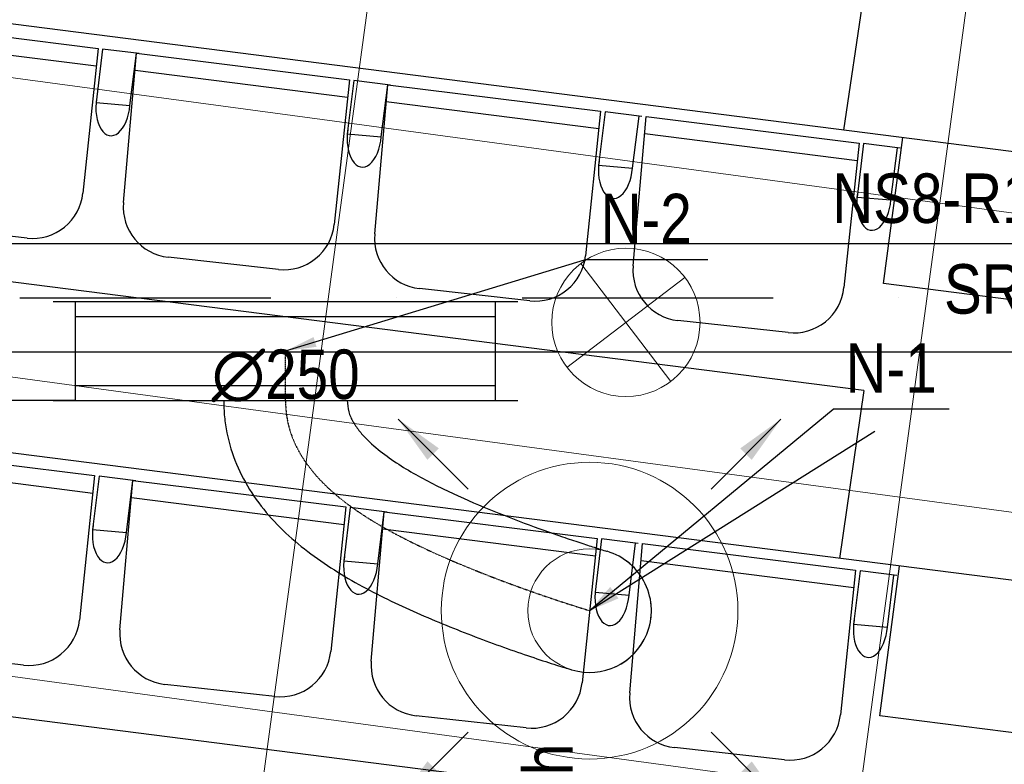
# Model space of a CAD drawing. Header units: millimetres. Extents: x -32221 to 212500, y 31663 to 93766.
# Tile 49 of 256: x 23179 to 25171, y 40799 to 42304. Entities that reach past the tile are written whole.
import ezdxf

# ---------------------------------------------------------------- set-up
doc = ezdxf.new("R2010")
doc.units = ezdxf.units.MM
doc.linetypes.add('DASHDOT', pattern=[1, 0.5, -0.25, 0, -0.25])
doc.linetypes.add('DASHDOTX2', pattern=[50.8, 25.4, -12.7, 0, -12.7])
doc.layers.get('0').update_dxf_attribs({"color": 251})
for name, color, linetype in [('FLUID-N', 251, 'Continuous'), ('FLUID-N-100-ARRGR', 251, 'Continuous'), ('FLUID-N-100-INF', 251, 'Continuous'), ('FLUID-N-100-NUM', 251, 'Continuous'), ('FLUID-N-SYM', 251, 'Continuous'), ('FLUID-W-100-DIM', 251, 'Continuous'), ('osie', 251, 'Continuous'), ('Sciany', 251, 'Continuous'), ('Wyposazenie', 251, 'Continuous')]:
    doc.layers.add(name, color=color, linetype=linetype)
for name, color, linetype, lineweight in [('kasetony', 251, 'Continuous', 5), ('lampy', 251, 'Continuous', 9), ('Nawiewniki', 251, 'Continuous', 20)]:
    doc.layers.add(name, color=color, linetype=linetype, lineweight=lineweight)
doc.styles.add('FDBES', font='simplex.shx')
doc.styles.get("Standard").update_dxf_attribs({"font": 'ARIALN.TTF'})
doc.linetypes.add('ZIGZAG', pattern='A,0.0001,-0.2,[131,ltypeshp.shx,S=0.2,R=0,X=-0.2,Y=0],-0.4,[131,ltypeshp.shx,S=0.2,R=180,X=0.2,Y=0],-0.2', length=0.8001)
doc.dimstyles.new('FDBES', dxfattribs={"dimscale": 50, "dimtxt": 4, "dimasz": 2.5, "dimexe": 0.8, "dimexo": 2, "dimgap": 1, "dimtad": 1, "dimdsep": 46, "dimtxsty": 'FDBES', "dimcen": 2.5, "dimclrd": 4, "dimclre": 5, "dimadec": 0, "dimazin": 0, "dimtfac": 1, "dimtmove": 0, "dimatfit": 3, "dimfxl": 1, "dimarcsym": 0})

# ---------------------------------------------------------------- blocks, each defined once
blk = doc.blocks.new('*U293')
at = {"color": 14, "linetype": 'Continuous', "lineweight": -2}
for p, q in [((-100, -470), (-100, 470)), ((100, -470), (100, 470))]:
    blk.add_line(p, q, dxfattribs=at)
at = {"color": 0, "linetype": 'ByBlock', "lineweight": -2}
for p, q in [((-100, 425), (100, 425)), ((-100, -425), (100, -425))]:
    blk.add_line(p, q, dxfattribs=at)
at = {"color": 5, "linetype": 'Continuous', "lineweight": -3}
for p, q in [((-70, -425), (-70, 425)), ((70, -425), (70, 425))]:
    blk.add_line(p, q, dxfattribs=at)
blk = doc.blocks.new('*U292')
at = {"color": 14, "linetype": 'Continuous', "lineweight": -2}
for p, q in [((-50, 125), (-50, 0)), ((-50, 0), (-50, -125))]:
    blk.add_line(p, q, dxfattribs=at)
at = {"layer": 'FLUID-N-SYM', "color": 2, "linetype": 'DASHDOT', "lineweight": -3}
blk.add_line((-50, 0), (50, 0), dxfattribs=at)
blk = doc.blocks.new('*U303')
at = {"color": 14, "linetype": 'Continuous', "lineweight": -2}
for p, q in [((0, 424.9, -740.1), (0, 424.9, -615.1)), ((0, 424.9, -615.1), (0, 424.9, -490.1))]:
    blk.add_line(p, q, dxfattribs=at)
at = {"color": 14, "linetype": 'Continuous', "lineweight": -2, "extrusion": (-1, -2.66594e-17, -1.18994e-16)}
blk.add_ellipse((0, 0), major_axis=(0, -47.6, 115.6), ratio=1, start_param=0, end_param=1.67332, dxfattribs=at)
at = {"color": 14, "linetype": 'Continuous', "lineweight": -2, "extrusion": (-1, -1.68837e-16, -2.33785e-16)}
blk.add_ellipse((0, 0), major_axis=(0, -119.8, -35.6), ratio=1, start_param=0, end_param=1.468363, dxfattribs=at)
at = {"color": 20, "linetype": 'ZIGZAG', "lineweight": -2, "ltscale": 50}
for points, knots in [([(0, 424.9, -490.1), (0, 417.2, -490), (0, 401.8, -488.2), (0, 380.7, -478.6), (0, 361.8, -465.2), (0, 339.2, -444.4), (0, 314.7, -414.8), (0, 280.7, -363.9), (0, 245.3, -296.5), (0, 208.7, -214), (0, 176.4, -131.9), (0, 152.9, -66), (0, 137, -18.9), (0, 127.4, 11), (0, 122.2, 27.8), (0, 120.1, 34.6), (0, 119.9, 35.4), (0, 119.8, 35.6)], [0, 0, 0, 0, 23.050805, 46.101609, 69.152414, 92.203218, 138.304828, 184.406437, 276.609655, 368.812874, 461.016092, 553.219311, 599.32092, 645.422529, 691.524139, 714.574943, 737.625748, 737.625748, 737.625748, 737.625748]), ([(0, 424.9, -740.1), (0, 413.9, -740), (0, 392, -739.2), (0, 348.4, -732.6), (0, 295.6, -716.4), (0, 237.2, -685.1), (0, 167.7, -630.7), (0, 97.1, -545.6), (0, 31.9, -431.3), (0, -12.7, -332.3), (0, -44.6, -253.3), (0, -66.6, -194.9), (0, -86.6, -138.4), (0, -103.9, -86.7), (0, -114.5, -53), (0, -118.4, -40.3), (0, -119.6, -36.4), (0, -119.8, -35.8), (0, -119.8, -35.6)], [0, 0, 0, 0, 32.976062, 65.952124, 131.904248, 197.856372, 263.808496, 395.712744, 527.616992, 659.52124, 725.473364, 791.425488, 857.377612, 923.329736, 989.28186, 1022.257922, 1038.745953, 1055.233984, 1055.233984, 1055.233984, 1055.233984])]:
    blk.add_open_spline(points, degree=3, knots=knots, dxfattribs=at)
at = {"layer": 'FLUID-N-SYM', "color": 2, "linetype": 'DASHDOT', "lineweight": -3}
blk.add_open_spline([(0, 424.9, -615.1), (0, 282.8, -615.1), (0, 101.2, -341.1), (0, 0), (0, 0)], degree=3, knots=[0, 0, 0, 0, 426.281991, 839.95474, 839.95474, 839.95474, 839.95474], dxfattribs=at)
blk = doc.blocks.new('*U38')
at = {"color": 0, "insert": (1178.5, 741.4), "char_height": 100, "width": 1600, "attachment_point": 5, "line_spacing_factor": 1.1}
blk.add_mtext('Smay\\PNS8-R1-Z-625-54-SL9010/ SRt-s-300-g-248P\\P625', dxfattribs=at)
blk.add_mtext('Smay\\PNS8-R1-Z-625-54-SL9010/ SRt-s-300-g-248P\\P625', dxfattribs=at)
blk.add_mtext('Smay\\PNS8-R1-Z-625-54-SL9010/ SRt-s-300-g-248P\\P625', dxfattribs=at)
blk.add_mtext('Smay\\PNS8-R1-Z-625-54-SL9010/ SRt-s-300-g-248P\\P625', dxfattribs=at)
blk.add_mtext('Smay\\PNS8-R1-Z-625-54-SL9010/ SRt-s-300-g-248P\\P625', dxfattribs=at)
blk.add_mtext('Smay\\PNS8-R1-Z-625-54-SL9010/ SRt-s-300-g-248P\\P625', dxfattribs=at)
blk.add_mtext('Smay\\PNS8-R1-Z-625-54-SL9010/ SRt-s-300-g-248P\\P625', dxfattribs=at)
blk.add_mtext('Smay\\PNS8-R1-Z-625-54-SL9010/ SRt-s-300-g-248P\\P625', dxfattribs=at)
blk.add_mtext('Smay\\PNS8-R1-Z-625-54-SL9010/ SRt-s-300-g-248P\\P625', dxfattribs=at)
blk.add_mtext('Smay\\PNS8-R1-Z-625-54-SL9010/ SRt-s-300-g-248P\\P625', dxfattribs=at)
blk.add_mtext('Smay\\PNS8-R1-Z-625-54-SL9010/ SRt-s-300-g-248P\\P625', dxfattribs=at)
blk.add_mtext('Smay\\PNS8-R1-Z-625-54-SL9010/ SRt-s-300-g-248P\\P625', dxfattribs=at)
blk.add_mtext('Smay\\PNS8-R1-Z-625-54-SL9010/ SRt-s-300-g-248P\\P625', dxfattribs=at)
blk.add_mtext('Smay\\PNS8-R1-Z-625-54-SL9010/ SRt-s-300-g-248P\\P625', dxfattribs=at)
blk.add_mtext('Smay\\PNS8-R1-Z-625-54-SL9010/ SRt-s-300-g-248P\\P625', dxfattribs=at)
blk.add_mtext('Smay\\PNS8-R1-Z-625-54-SL9010/ SRt-s-300-g-248P\\P625', dxfattribs=at)
blk.add_mtext('Smay\\PNS8-R1-Z-625-54-SL9010/ SRt-s-300-g-248P\\P625', dxfattribs=at)
blk.add_mtext('Smay\\PNS8-R1-Z-625-54-SL9010/ SRt-s-300-g-248P\\P625', dxfattribs=at)
blk.add_mtext('Smay\\PNS8-R1-Z-625-54-SL9010/ SRt-s-300-g-248P\\P625', dxfattribs=at)
blk.add_mtext('Smay\\PNS8-R1-Z-625-54-SL9010/ SRt-s-300-g-248P\\P625', dxfattribs=at)
blk.add_mtext('Smay\\PNS8-R1-Z-625-54-SL9010/ SRt-s-300-g-248P\\P625', dxfattribs=at)
blk.add_mtext('Smay\\PNS8-R1-Z-625-54-SL9010/ SRt-s-300-g-248P\\P625', dxfattribs=at)
blk.add_mtext('Smay\\PNS8-R1-Z-625-54-SL9010/ SRt-s-300-g-248P\\P625', dxfattribs=at)
blk.add_mtext('Smay\\PNS8-R1-Z-625-54-SL9010/ SRt-s-300-g-248P\\P625', dxfattribs=at)
blk.add_mtext('Smay\\PNS8-R1-Z-625-54-SL9010/ SRt-s-300-g-248P\\P625', dxfattribs=at)
blk.add_mtext('Smay\\PNS8-R1-Z-625-54-SL9010/ SRt-s-300-g-248P\\P625', dxfattribs=at)
blk.add_mtext('Smay\\PNS8-R1-Z-625-54-SL9010/ SRt-s-300-g-248P\\P625', dxfattribs=at)
blk.add_mtext('Smay\\PNS8-R1-Z-625-54-SL9010/ SRt-s-300-g-248P\\P625', dxfattribs=at)
blk.add_mtext('Smay\\PNS8-R1-Z-625-54-SL9010/ SRt-s-300-g-248P\\P625', dxfattribs=at)
blk.add_mtext('Smay\\PNS8-R1-Z-625-54-SL9010/ SRt-s-300-g-248P\\P625', dxfattribs=at)
blk.add_mtext('Smay\\PNS8-R1-Z-625-54-SL9010/ SRt-s-300-g-248P\\P625', dxfattribs=at)
blk.add_mtext('Smay\\PNS8-R1-Z-625-54-SL9010/ SRt-s-300-g-248P\\P625', dxfattribs=at)
blk.add_mtext('Smay\\PNS8-R1-Z-625-54-SL9010/ SRt-s-300-g-248P\\P625', dxfattribs=at)
blk.add_mtext('Smay\\PNS8-R1-Z-625-54-SL9010/ SRt-s-300-g-248P\\P625', dxfattribs=at)
blk.add_mtext('Smay\\PNS8-R1-Z-625-54-SL9010/ SRt-s-300-g-248P\\P625', dxfattribs=at)
blk.add_mtext('Smay\\PNS8-R1-Z-625-54-SL9010/ SRt-s-300-g-248P\\P625', dxfattribs=at)
blk.add_mtext('Smay\\PNS8-R1-Z-625-54-SL9010/ SRt-s-300-g-248P\\P625', dxfattribs=at)
blk.add_mtext('Smay\\PNS8-R1-Z-625-54-SL9010/ SRt-s-300-g-248P\\P625', dxfattribs=at)
at = {"color": 0}
blk.add_leader([(0, 0), (577.1, 363.1)], dimstyle='FDBES', override={"dimscale": 25, "dimclrd": 0, "dimclre": 0}, dxfattribs=at)
blk.add_leader([(0, 0), (577.1, 363.1)], dimstyle='FDBES', override={"dimscale": 25, "dimclrd": 0, "dimclre": 0}, dxfattribs=at)
blk.add_leader([(0, 0), (577.1, 363.1)], dimstyle='FDBES', override={"dimscale": 25, "dimclrd": 0, "dimclre": 0}, dxfattribs=at)
blk.add_leader([(0, 0), (577.1, 363.1)], dimstyle='FDBES', override={"dimscale": 25, "dimclrd": 0, "dimclre": 0}, dxfattribs=at)
blk.add_leader([(0, 0), (577.1, 363.1)], dimstyle='FDBES', override={"dimscale": 25, "dimclrd": 0, "dimclre": 0}, dxfattribs=at)
blk.add_leader([(0, 0), (577.1, 363.1)], dimstyle='FDBES', override={"dimscale": 25, "dimclrd": 0, "dimclre": 0}, dxfattribs=at)
blk.add_leader([(0, 0), (577.1, 363.1)], dimstyle='FDBES', override={"dimscale": 25, "dimclrd": 0, "dimclre": 0}, dxfattribs=at)
blk.add_leader([(0, 0), (577.1, 363.1)], dimstyle='FDBES', override={"dimscale": 25, "dimclrd": 0, "dimclre": 0}, dxfattribs=at)
blk.add_leader([(0, 0), (577.1, 363.1)], dimstyle='FDBES', override={"dimscale": 25, "dimclrd": 0, "dimclre": 0}, dxfattribs=at)
blk.add_leader([(0, 0), (577.1, 363.1)], dimstyle='FDBES', override={"dimscale": 25, "dimclrd": 0, "dimclre": 0}, dxfattribs=at)
blk.add_leader([(0, 0), (577.1, 363.1)], dimstyle='FDBES', override={"dimscale": 25, "dimclrd": 0, "dimclre": 0}, dxfattribs=at)
blk.add_leader([(0, 0), (577.1, 363.1)], dimstyle='FDBES', override={"dimscale": 25, "dimclrd": 0, "dimclre": 0}, dxfattribs=at)
blk.add_leader([(0, 0), (577.1, 363.1)], dimstyle='FDBES', override={"dimscale": 25, "dimclrd": 0, "dimclre": 0}, dxfattribs=at)
blk.add_leader([(0, 0), (577.1, 363.1)], dimstyle='FDBES', override={"dimscale": 25, "dimclrd": 0, "dimclre": 0}, dxfattribs=at)
blk.add_leader([(0, 0), (577.1, 363.1)], dimstyle='FDBES', override={"dimscale": 25, "dimclrd": 0, "dimclre": 0}, dxfattribs=at)
blk.add_leader([(0, 0), (577.1, 363.1)], dimstyle='FDBES', override={"dimscale": 25, "dimclrd": 0, "dimclre": 0}, dxfattribs=at)
blk.add_leader([(0, 0), (577.1, 363.1)], dimstyle='FDBES', override={"dimscale": 25, "dimclrd": 0, "dimclre": 0}, dxfattribs=at)
blk.add_leader([(0, 0), (577.1, 363.1)], dimstyle='FDBES', override={"dimscale": 25, "dimclrd": 0, "dimclre": 0}, dxfattribs=at)
blk.add_leader([(0, 0), (577.1, 363.1)], dimstyle='FDBES', override={"dimscale": 25, "dimclrd": 0, "dimclre": 0}, dxfattribs=at)
blk.add_leader([(0, 0), (577.1, 363.1)], dimstyle='FDBES', override={"dimscale": 25, "dimclrd": 0, "dimclre": 0}, dxfattribs=at)
blk.add_leader([(0, 0), (577.1, 363.1)], dimstyle='FDBES', override={"dimscale": 25, "dimclrd": 0, "dimclre": 0}, dxfattribs=at)
blk.add_leader([(0, 0), (577.1, 363.1)], dimstyle='FDBES', override={"dimscale": 25, "dimclrd": 0, "dimclre": 0}, dxfattribs=at)
blk.add_leader([(0, 0), (577.1, 363.1)], dimstyle='FDBES', override={"dimscale": 25, "dimclrd": 0, "dimclre": 0}, dxfattribs=at)
blk.add_leader([(0, 0), (577.1, 363.1)], dimstyle='FDBES', override={"dimscale": 25, "dimclrd": 0, "dimclre": 0}, dxfattribs=at)
blk.add_leader([(0, 0), (577.1, 363.1)], dimstyle='FDBES', override={"dimscale": 25, "dimclrd": 0, "dimclre": 0}, dxfattribs=at)
blk.add_leader([(0, 0), (577.1, 363.1)], dimstyle='FDBES', override={"dimscale": 25, "dimclrd": 0, "dimclre": 0}, dxfattribs=at)
blk.add_leader([(0, 0), (577.1, 363.1)], dimstyle='FDBES', override={"dimscale": 25, "dimclrd": 0, "dimclre": 0}, dxfattribs=at)
blk.add_leader([(0, 0), (577.1, 363.1)], dimstyle='FDBES', override={"dimscale": 25, "dimclrd": 0, "dimclre": 0}, dxfattribs=at)
blk.add_leader([(0, 0), (577.1, 363.1)], dimstyle='FDBES', override={"dimscale": 25, "dimclrd": 0, "dimclre": 0}, dxfattribs=at)
blk.add_leader([(0, 0), (577.1, 363.1)], dimstyle='FDBES', override={"dimscale": 25, "dimclrd": 0, "dimclre": 0}, dxfattribs=at)
blk.add_leader([(0, 0), (577.1, 363.1)], dimstyle='FDBES', override={"dimscale": 25, "dimclrd": 0, "dimclre": 0}, dxfattribs=at)
blk.add_leader([(0, 0), (577.1, 363.1)], dimstyle='FDBES', override={"dimscale": 25, "dimclrd": 0, "dimclre": 0}, dxfattribs=at)
blk.add_leader([(0, 0), (577.1, 363.1)], dimstyle='FDBES', override={"dimscale": 25, "dimclrd": 0, "dimclre": 0}, dxfattribs=at)
blk.add_leader([(0, 0), (577.1, 363.1)], dimstyle='FDBES', override={"dimscale": 25, "dimclrd": 0, "dimclre": 0}, dxfattribs=at)
blk.add_leader([(0, 0), (577.1, 363.1)], dimstyle='FDBES', override={"dimscale": 25, "dimclrd": 0, "dimclre": 0}, dxfattribs=at)
blk.add_leader([(0, 0), (577.1, 363.1)], dimstyle='FDBES', override={"dimscale": 25, "dimclrd": 0, "dimclre": 0}, dxfattribs=at)
blk.add_leader([(0, 0), (577.1, 363.1)], dimstyle='FDBES', override={"dimscale": 25, "dimclrd": 0, "dimclre": 0}, dxfattribs=at)
blk.add_leader([(0, 0), (577.1, 363.1)], dimstyle='FDBES', override={"dimscale": 25, "dimclrd": 0, "dimclre": 0}, dxfattribs=at)
blk = doc.blocks.new('*U86')
at = {"color": 6}
blk.add_line((727.5, 407.2), (492.7, 407.2), dxfattribs=at)
blk.add_line((727.5, 407.2), (492.7, 407.2), dxfattribs=at)
blk.add_line((727.5, 407.2), (492.7, 407.2), dxfattribs=at)
blk.add_line((727.5, 407.2), (492.7, 407.2), dxfattribs=at)
blk.add_line((727.5, 407.2), (492.7, 407.2), dxfattribs=at)
blk.add_line((727.5, 407.2), (492.7, 407.2), dxfattribs=at)
blk.add_line((727.5, 407.2), (492.7, 407.2), dxfattribs=at)
blk.add_line((727.5, 407.2), (492.7, 407.2), dxfattribs=at)
blk.add_line((727.5, 407.2), (492.7, 407.2), dxfattribs=at)
blk.add_line((727.5, 407.2), (492.7, 407.2), dxfattribs=at)
blk.add_line((727.5, 407.2), (492.7, 407.2), dxfattribs=at)
blk.add_line((727.5, 407.2), (492.7, 407.2), dxfattribs=at)
blk.add_line((727.5, 407.2), (492.7, 407.2), dxfattribs=at)
blk.add_line((727.5, 407.2), (492.7, 407.2), dxfattribs=at)
blk.add_line((727.5, 407.2), (492.7, 407.2), dxfattribs=at)
blk.add_line((727.5, 407.2), (492.7, 407.2), dxfattribs=at)
blk.add_line((727.5, 407.2), (492.7, 407.2), dxfattribs=at)
blk.add_line((727.5, 407.2), (492.7, 407.2), dxfattribs=at)
blk.add_line((727.5, 407.2), (492.7, 407.2), dxfattribs=at)
blk.add_line((727.5, 407.2), (492.7, 407.2), dxfattribs=at)
blk.add_line((727.5, 407.2), (492.7, 407.2), dxfattribs=at)
blk.add_line((727.5, 407.2), (492.7, 407.2), dxfattribs=at)
blk.add_line((727.5, 407.2), (492.7, 407.2), dxfattribs=at)
blk.add_line((727.5, 407.2), (492.7, 407.2), dxfattribs=at)
blk.add_line((727.5, 407.2), (492.7, 407.2), dxfattribs=at)
blk.add_line((727.5, 407.2), (492.7, 407.2), dxfattribs=at)
blk.add_line((727.5, 407.2), (492.7, 407.2), dxfattribs=at)
blk.add_line((727.5, 407.2), (492.7, 407.2), dxfattribs=at)
blk.add_line((727.5, 407.2), (492.7, 407.2), dxfattribs=at)
blk.add_line((727.5, 407.2), (492.7, 407.2), dxfattribs=at)
blk.add_line((727.5, 407.2), (492.7, 407.2), dxfattribs=at)
blk.add_line((727.5, 407.2), (492.7, 407.2), dxfattribs=at)
blk.add_line((727.5, 407.2), (492.7, 407.2), dxfattribs=at)
blk.add_line((727.5, 407.2), (492.7, 407.2), dxfattribs=at)
blk.add_line((727.5, 407.2), (492.7, 407.2), dxfattribs=at)
blk.add_line((727.5, 407.2), (492.7, 407.2), dxfattribs=at)
blk.add_line((727.5, 407.2), (492.7, 407.2), dxfattribs=at)
at = {"color": 0, "insert": (610.1, 407.2), "char_height": 100, "attachment_point": 5}
blk.add_mtext('N-1\\P ', dxfattribs=at)
blk.add_mtext('N-1\\P ', dxfattribs=at)
blk.add_mtext('N-1\\P ', dxfattribs=at)
blk.add_mtext('N-1\\P ', dxfattribs=at)
blk.add_mtext('N-1\\P ', dxfattribs=at)
blk.add_mtext('N-1\\P ', dxfattribs=at)
blk.add_mtext('N-1\\P ', dxfattribs=at)
blk.add_mtext('N-1\\P ', dxfattribs=at)
blk.add_mtext('N-1\\P ', dxfattribs=at)
blk.add_mtext('N-1\\P ', dxfattribs=at)
blk.add_mtext('N-1\\P ', dxfattribs=at)
blk.add_mtext('N-1\\P ', dxfattribs=at)
blk.add_mtext('N-1\\P ', dxfattribs=at)
blk.add_mtext('N-1\\P ', dxfattribs=at)
blk.add_mtext('N-1\\P ', dxfattribs=at)
blk.add_mtext('N-1\\P ', dxfattribs=at)
blk.add_mtext('N-1\\P ', dxfattribs=at)
blk.add_mtext('N-1\\P ', dxfattribs=at)
blk.add_mtext('N-1\\P ', dxfattribs=at)
blk.add_mtext('N-1\\P ', dxfattribs=at)
blk.add_mtext('N-1\\P ', dxfattribs=at)
blk.add_mtext('N-1\\P ', dxfattribs=at)
blk.add_mtext('N-1\\P ', dxfattribs=at)
blk.add_mtext('N-1\\P ', dxfattribs=at)
blk.add_mtext('N-1\\P ', dxfattribs=at)
blk.add_mtext('N-1\\P ', dxfattribs=at)
blk.add_mtext('N-1\\P ', dxfattribs=at)
blk.add_mtext('N-1\\P ', dxfattribs=at)
blk.add_mtext('N-1\\P ', dxfattribs=at)
blk.add_mtext('N-1\\P ', dxfattribs=at)
blk.add_mtext('N-1\\P ', dxfattribs=at)
blk.add_mtext('N-1\\P ', dxfattribs=at)
blk.add_mtext('N-1\\P ', dxfattribs=at)
blk.add_mtext('N-1\\P ', dxfattribs=at)
blk.add_mtext('N-1\\P ', dxfattribs=at)
blk.add_mtext('N-1\\P ', dxfattribs=at)
blk.add_mtext('N-1\\P ', dxfattribs=at)
blk.add_leader([(0, 0), (492.7, 407.2)], dimstyle='FDBES', override={"dimscale": 25, "dimclrd": 256, "dimclre": 256})
blk.add_leader([(0, 0), (492.7, 407.2)], dimstyle='FDBES', override={"dimscale": 25, "dimclrd": 256, "dimclre": 256})
blk.add_leader([(0, 0), (492.7, 407.2)], dimstyle='FDBES', override={"dimscale": 25, "dimclrd": 256, "dimclre": 256})
blk.add_leader([(0, 0), (492.7, 407.2)], dimstyle='FDBES', override={"dimscale": 25, "dimclrd": 256, "dimclre": 256})
blk.add_leader([(0, 0), (492.7, 407.2)], dimstyle='FDBES', override={"dimscale": 25, "dimclrd": 256, "dimclre": 256})
blk.add_leader([(0, 0), (492.7, 407.2)], dimstyle='FDBES', override={"dimscale": 25, "dimclrd": 256, "dimclre": 256})
blk.add_leader([(0, 0), (492.7, 407.2)], dimstyle='FDBES', override={"dimscale": 25, "dimclrd": 256, "dimclre": 256})
blk.add_leader([(0, 0), (492.7, 407.2)], dimstyle='FDBES', override={"dimscale": 25, "dimclrd": 256, "dimclre": 256})
blk.add_leader([(0, 0), (492.7, 407.2)], dimstyle='FDBES', override={"dimscale": 25, "dimclrd": 256, "dimclre": 256})
blk.add_leader([(0, 0), (492.7, 407.2)], dimstyle='FDBES', override={"dimscale": 25, "dimclrd": 256, "dimclre": 256})
blk.add_leader([(0, 0), (492.7, 407.2)], dimstyle='FDBES', override={"dimscale": 25, "dimclrd": 256, "dimclre": 256})
blk.add_leader([(0, 0), (492.7, 407.2)], dimstyle='FDBES', override={"dimscale": 25, "dimclrd": 256, "dimclre": 256})
blk.add_leader([(0, 0), (492.7, 407.2)], dimstyle='FDBES', override={"dimscale": 25, "dimclrd": 256, "dimclre": 256})
blk.add_leader([(0, 0), (492.7, 407.2)], dimstyle='FDBES', override={"dimscale": 25, "dimclrd": 256, "dimclre": 256})
blk.add_leader([(0, 0), (492.7, 407.2)], dimstyle='FDBES', override={"dimscale": 25, "dimclrd": 256, "dimclre": 256})
blk.add_leader([(0, 0), (492.7, 407.2)], dimstyle='FDBES', override={"dimscale": 25, "dimclrd": 256, "dimclre": 256})
blk.add_leader([(0, 0), (492.7, 407.2)], dimstyle='FDBES', override={"dimscale": 25, "dimclrd": 256, "dimclre": 256})
blk.add_leader([(0, 0), (492.7, 407.2)], dimstyle='FDBES', override={"dimscale": 25, "dimclrd": 256, "dimclre": 256})
blk.add_leader([(0, 0), (492.7, 407.2)], dimstyle='FDBES', override={"dimscale": 25, "dimclrd": 256, "dimclre": 256})
blk.add_leader([(0, 0), (492.7, 407.2)], dimstyle='FDBES', override={"dimscale": 25, "dimclrd": 256, "dimclre": 256})
blk.add_leader([(0, 0), (492.7, 407.2)], dimstyle='FDBES', override={"dimscale": 25, "dimclrd": 256, "dimclre": 256})
blk.add_leader([(0, 0), (492.7, 407.2)], dimstyle='FDBES', override={"dimscale": 25, "dimclrd": 256, "dimclre": 256})
blk.add_leader([(0, 0), (492.7, 407.2)], dimstyle='FDBES', override={"dimscale": 25, "dimclrd": 256, "dimclre": 256})
blk.add_leader([(0, 0), (492.7, 407.2)], dimstyle='FDBES', override={"dimscale": 25, "dimclrd": 256, "dimclre": 256})
blk.add_leader([(0, 0), (492.7, 407.2)], dimstyle='FDBES', override={"dimscale": 25, "dimclrd": 256, "dimclre": 256})
blk.add_leader([(0, 0), (492.7, 407.2)], dimstyle='FDBES', override={"dimscale": 25, "dimclrd": 256, "dimclre": 256})
blk.add_leader([(0, 0), (492.7, 407.2)], dimstyle='FDBES', override={"dimscale": 25, "dimclrd": 256, "dimclre": 256})
blk.add_leader([(0, 0), (492.7, 407.2)], dimstyle='FDBES', override={"dimscale": 25, "dimclrd": 256, "dimclre": 256})
blk.add_leader([(0, 0), (492.7, 407.2)], dimstyle='FDBES', override={"dimscale": 25, "dimclrd": 256, "dimclre": 256})
blk.add_leader([(0, 0), (492.7, 407.2)], dimstyle='FDBES', override={"dimscale": 25, "dimclrd": 256, "dimclre": 256})
blk.add_leader([(0, 0), (492.7, 407.2)], dimstyle='FDBES', override={"dimscale": 25, "dimclrd": 256, "dimclre": 256})
blk.add_leader([(0, 0), (492.7, 407.2)], dimstyle='FDBES', override={"dimscale": 25, "dimclrd": 256, "dimclre": 256})
blk.add_leader([(0, 0), (492.7, 407.2)], dimstyle='FDBES', override={"dimscale": 25, "dimclrd": 256, "dimclre": 256})
blk.add_leader([(0, 0), (492.7, 407.2)], dimstyle='FDBES', override={"dimscale": 25, "dimclrd": 256, "dimclre": 256})
blk.add_leader([(0, 0), (492.7, 407.2)], dimstyle='FDBES', override={"dimscale": 25, "dimclrd": 256, "dimclre": 256})
blk.add_leader([(0, 0), (492.7, 407.2)], dimstyle='FDBES', override={"dimscale": 25, "dimclrd": 256, "dimclre": 256})
blk.add_leader([(0, 0), (492.7, 407.2)], dimstyle='FDBES', override={"dimscale": 25, "dimclrd": 256, "dimclre": 256})
blk = doc.blocks.new('*U94')
at = {"color": 6}
blk.add_line((854.7, 184.4), (604.7, 184.4), dxfattribs=at)
blk.add_line((854.7, 184.4), (604.7, 184.4), dxfattribs=at)
blk.add_line((854.7, 184.4), (604.7, 184.4), dxfattribs=at)
blk.add_line((854.7, 184.4), (604.7, 184.4), dxfattribs=at)
blk.add_line((854.7, 184.4), (604.7, 184.4), dxfattribs=at)
blk.add_line((854.7, 184.4), (604.7, 184.4), dxfattribs=at)
blk.add_line((854.7, 184.4), (604.7, 184.4), dxfattribs=at)
blk.add_line((854.7, 184.4), (604.7, 184.4), dxfattribs=at)
blk.add_line((854.7, 184.4), (604.7, 184.4), dxfattribs=at)
blk.add_line((854.7, 184.4), (604.7, 184.4), dxfattribs=at)
blk.add_line((854.7, 184.4), (604.7, 184.4), dxfattribs=at)
blk.add_line((854.7, 184.4), (604.7, 184.4), dxfattribs=at)
blk.add_line((854.7, 184.4), (604.7, 184.4), dxfattribs=at)
blk.add_line((854.7, 184.4), (604.7, 184.4), dxfattribs=at)
blk.add_line((854.7, 184.4), (604.7, 184.4), dxfattribs=at)
blk.add_line((854.7, 184.4), (604.7, 184.4), dxfattribs=at)
blk.add_line((854.7, 184.4), (604.7, 184.4), dxfattribs=at)
blk.add_line((854.7, 184.4), (604.7, 184.4), dxfattribs=at)
blk.add_line((854.7, 184.4), (604.7, 184.4), dxfattribs=at)
blk.add_line((854.7, 184.4), (604.7, 184.4), dxfattribs=at)
blk.add_line((854.7, 184.4), (604.7, 184.4), dxfattribs=at)
blk.add_line((854.7, 184.4), (604.7, 184.4), dxfattribs=at)
blk.add_line((854.7, 184.4), (604.7, 184.4), dxfattribs=at)
blk.add_line((854.7, 184.4), (604.7, 184.4), dxfattribs=at)
blk.add_line((854.7, 184.4), (604.7, 184.4), dxfattribs=at)
at = {"color": 0, "insert": (729.7, 184.4), "char_height": 100, "attachment_point": 5}
blk.add_mtext('N-2\\P ', dxfattribs=at)
blk.add_mtext('N-2\\P ', dxfattribs=at)
blk.add_mtext('N-2\\P ', dxfattribs=at)
blk.add_mtext('N-2\\P ', dxfattribs=at)
blk.add_mtext('N-2\\P ', dxfattribs=at)
blk.add_mtext('N-2\\P ', dxfattribs=at)
blk.add_mtext('N-2\\P ', dxfattribs=at)
blk.add_mtext('N-2\\P ', dxfattribs=at)
blk.add_mtext('N-2\\P ', dxfattribs=at)
blk.add_mtext('N-2\\P ', dxfattribs=at)
blk.add_mtext('N-2\\P ', dxfattribs=at)
blk.add_mtext('N-2\\P ', dxfattribs=at)
blk.add_mtext('N-2\\P ', dxfattribs=at)
blk.add_mtext('N-2\\P ', dxfattribs=at)
blk.add_mtext('N-2\\P ', dxfattribs=at)
blk.add_mtext('N-2\\P ', dxfattribs=at)
blk.add_mtext('N-2\\P ', dxfattribs=at)
blk.add_mtext('N-2\\P ', dxfattribs=at)
blk.add_mtext('N-2\\P ', dxfattribs=at)
blk.add_mtext('N-2\\P ', dxfattribs=at)
blk.add_mtext('N-2\\P ', dxfattribs=at)
blk.add_mtext('N-2\\P ', dxfattribs=at)
blk.add_mtext('N-2\\P ', dxfattribs=at)
blk.add_mtext('N-2\\P ', dxfattribs=at)
blk.add_mtext('N-2\\P ', dxfattribs=at)
blk.add_leader([(0, 0), (604.7, 184.4)], dimstyle='FDBES', override={"dimscale": 25, "dimclrd": 256, "dimclre": 256})
blk.add_leader([(0, 0), (604.7, 184.4)], dimstyle='FDBES', override={"dimscale": 25, "dimclrd": 256, "dimclre": 256})
blk.add_leader([(0, 0), (604.7, 184.4)], dimstyle='FDBES', override={"dimscale": 25, "dimclrd": 256, "dimclre": 256})
blk.add_leader([(0, 0), (604.7, 184.4)], dimstyle='FDBES', override={"dimscale": 25, "dimclrd": 256, "dimclre": 256})
blk.add_leader([(0, 0), (604.7, 184.4)], dimstyle='FDBES', override={"dimscale": 25, "dimclrd": 256, "dimclre": 256})
blk.add_leader([(0, 0), (604.7, 184.4)], dimstyle='FDBES', override={"dimscale": 25, "dimclrd": 256, "dimclre": 256})
blk.add_leader([(0, 0), (604.7, 184.4)], dimstyle='FDBES', override={"dimscale": 25, "dimclrd": 256, "dimclre": 256})
blk.add_leader([(0, 0), (604.7, 184.4)], dimstyle='FDBES', override={"dimscale": 25, "dimclrd": 256, "dimclre": 256})
blk.add_leader([(0, 0), (604.7, 184.4)], dimstyle='FDBES', override={"dimscale": 25, "dimclrd": 256, "dimclre": 256})
blk.add_leader([(0, 0), (604.7, 184.4)], dimstyle='FDBES', override={"dimscale": 25, "dimclrd": 256, "dimclre": 256})
blk.add_leader([(0, 0), (604.7, 184.4)], dimstyle='FDBES', override={"dimscale": 25, "dimclrd": 256, "dimclre": 256})
blk.add_leader([(0, 0), (604.7, 184.4)], dimstyle='FDBES', override={"dimscale": 25, "dimclrd": 256, "dimclre": 256})
blk.add_leader([(0, 0), (604.7, 184.4)], dimstyle='FDBES', override={"dimscale": 25, "dimclrd": 256, "dimclre": 256})
blk.add_leader([(0, 0), (604.7, 184.4)], dimstyle='FDBES', override={"dimscale": 25, "dimclrd": 256, "dimclre": 256})
blk.add_leader([(0, 0), (604.7, 184.4)], dimstyle='FDBES', override={"dimscale": 25, "dimclrd": 256, "dimclre": 256})
blk.add_leader([(0, 0), (604.7, 184.4)], dimstyle='FDBES', override={"dimscale": 25, "dimclrd": 256, "dimclre": 256})
blk.add_leader([(0, 0), (604.7, 184.4)], dimstyle='FDBES', override={"dimscale": 25, "dimclrd": 256, "dimclre": 256})
blk.add_leader([(0, 0), (604.7, 184.4)], dimstyle='FDBES', override={"dimscale": 25, "dimclrd": 256, "dimclre": 256})
blk.add_leader([(0, 0), (604.7, 184.4)], dimstyle='FDBES', override={"dimscale": 25, "dimclrd": 256, "dimclre": 256})
blk.add_leader([(0, 0), (604.7, 184.4)], dimstyle='FDBES', override={"dimscale": 25, "dimclrd": 256, "dimclre": 256})
blk.add_leader([(0, 0), (604.7, 184.4)], dimstyle='FDBES', override={"dimscale": 25, "dimclrd": 256, "dimclre": 256})
blk.add_leader([(0, 0), (604.7, 184.4)], dimstyle='FDBES', override={"dimscale": 25, "dimclrd": 256, "dimclre": 256})
blk.add_leader([(0, 0), (604.7, 184.4)], dimstyle='FDBES', override={"dimscale": 25, "dimclrd": 256, "dimclre": 256})
blk.add_leader([(0, 0), (604.7, 184.4)], dimstyle='FDBES', override={"dimscale": 25, "dimclrd": 256, "dimclre": 256})
blk.add_leader([(0, 0), (604.7, 184.4)], dimstyle='FDBES', override={"dimscale": 25, "dimclrd": 256, "dimclre": 256})
blk = doc.blocks.new('*U318')
at = {"color": 0}
blk.add_leader([(-141.4, -141.4), (0, 0)], dimstyle='FDBES', override={"dimscale": 40, "dimclrd": 0}, dxfattribs=at)
blk = doc.blocks.new('*U319')
at = {"color": 0}
blk.add_leader([(141.4, -141.4), (0, 0)], dimstyle='FDBES', override={"dimscale": 40, "dimclrd": 0}, dxfattribs=at)
blk = doc.blocks.new('*U320')
at = {"color": 0}
blk.add_leader([(-141.4, 141.4), (0, 0)], dimstyle='FDBES', override={"dimscale": 40, "dimclrd": 0}, dxfattribs=at)
blk = doc.blocks.new('*U321')
at = {"color": 0}
blk.add_leader([(141.4, 141.4), (0, 0)], dimstyle='FDBES', override={"dimscale": 40, "dimclrd": 0}, dxfattribs=at)

msp = doc.modelspace()

# ---------------------------------------------------------------- linework, layer by layer
at = {"layer": 'FLUID-N'}
msp.add_line((23291.977, 41534.367, 7327.5), (22595.824, 41534.367, 7327.5), dxfattribs=at)
at = {"layer": 'kasetony'}
for p, q in [((23851.222, 42094.095), (23931.663, 42688.678)), ((23851.222, 42094.095), (23931.663, 42688.678)), ((23931.663, 42688.678), (23851.222, 42094.095)), ((25040.389, 41933.213), (25120.829, 42527.796)), ((25040.389, 41933.213), (25120.829, 42527.796)), ((25120.829, 42527.796), (25040.389, 41933.213)), ((23851.222, 42094.095), (22822.937, 42233.211)), ((22822.937, 42233.211), (23851.222, 42094.095)), ((23851.222, 42094.095), (22822.937, 42233.211)), ((23770.781, 41499.511), (23851.222, 42094.095)), ((23770.781, 41499.511), (23851.222, 42094.095)), ((23851.222, 42094.095), (23770.781, 41499.511)), ((25040.389, 41933.213), (23851.222, 42094.095)), ((23851.222, 42094.095), (25040.389, 41933.213)), ((25040.389, 41933.213), (23851.222, 42094.095)), ((24959.948, 41338.63), (25040.389, 41933.213)), ((24959.948, 41338.63), (25040.389, 41933.213)), ((25040.389, 41933.213), (24959.948, 41338.63)), ((26138.68, 41784.626), (25040.389, 41933.213)), ((25040.389, 41933.213), (26138.68, 41784.626)), ((26138.68, 41784.626), (25040.389, 41933.213)), ((22822.937, 41627.745), (23770.781, 41499.511)), ((23770.781, 41499.511), (22822.937, 41627.745)), ((23690.34, 40904.928), (23770.781, 41499.511)), ((23690.34, 40904.928), (23770.781, 41499.511)), ((23770.781, 41499.511), (23690.34, 40904.928)), ((23770.781, 41499.511), (24959.948, 41338.63)), ((24959.948, 41338.63), (23770.781, 41499.511)), ((24879.507, 40744.046), (24959.948, 41338.63)), ((24879.507, 40744.046), (24959.948, 41338.63)), ((24959.948, 41338.63), (24879.507, 40744.046)), ((24959.948, 41338.63), (26058.24, 41190.043)), ((26058.24, 41190.043), (24959.948, 41338.63)), ((23690.34, 40904.928), (22822.937, 41022.278)), ((22822.937, 41022.278), (23690.34, 40904.928)), ((23690.34, 40904.928), (22822.937, 41022.278)), ((23609.9, 40310.345), (23690.34, 40904.928)), ((23609.9, 40310.345), (23690.34, 40904.928)), ((23690.34, 40904.928), (23609.9, 40310.345)), ((24879.507, 40744.046), (23690.34, 40904.928)), ((23690.34, 40904.928), (24879.507, 40744.046)), ((24879.507, 40744.046), (23690.34, 40904.928))]:
    msp.add_line(p, q, dxfattribs=at)
at = {"layer": 'lampy'}
for p, q in [((24314.697, 41811.527), (24496.473, 41572.87)), ((24524.913, 41783.087), (24286.256, 41601.31))]:
    msp.add_line(p, q, dxfattribs=at)
msp.add_circle((24405.585, 41692.198), 150, dxfattribs=at)
at = {"layer": 'Nawiewniki'}
for radius in [300, 125]:
    msp.add_circle((24332.166, 41109.41), radius, dxfattribs=at)
at = {"layer": 'osie'}
for p, q in [((16067.05, 41851.817), (26299.072, 41851.817)), ((26269.365, 41631.817), (16066.65, 41631.817))]:
    msp.add_line(p, q, dxfattribs=at)
at = {"layer": 'osie', "linetype": 'DASHDOTX2', "ltscale": 20}
msp.add_line((16066.85, 41741.817), (26284.218, 41741.817), dxfattribs=at)
at = {"layer": 'Sciany'}
for p, q in [((26471.187, 41874.088), (22852.799, 42334.878)), ((24926.743, 41770.903), (24965.837, 42065.79)), ((26191.378, 41608.838), (24926.743, 41770.903)), ((26316.227, 41026.83), (22864.705, 41466.37)), ((24919.174, 40896.685), (24959.336, 41199.625)), ((26075.011, 40748.796), (24919.174, 40896.685))]:
    msp.add_line(p, q, dxfattribs=at)
at = {"layer": 'Wyposazenie'}
for p, q in [((24898.313, 42433.25), (24846.076, 42081.041)), ((22907.162, 42299.615), (23337.847, 42245.897)), ((22904.345, 42265.285), (23334.162, 42210.726)), ((23337.847, 42245.897), (23307.228, 41953.647)), ((23346.843, 42244.775), (23333.78, 42136.855)), ((23346.843, 42244.775), (23333.78, 42136.855)), ((23421.097, 42235.514), (23346.843, 42244.775)), ((23389.229, 41934.316), (23415.48, 42236.215)), ((23402.343, 42130.894), (23415.48, 42236.215)), ((23415.48, 42236.215), (23846.165, 42182.497)), ((23412.662, 42201.884), (23842.48, 42147.325)), ((23846.165, 42182.497), (23815.546, 41890.246)), ((23855.161, 42181.375), (23842.098, 42073.454)), ((23855.161, 42181.375), (23842.098, 42073.454)), ((23929.415, 42172.113), (23855.161, 42181.375)), ((23897.547, 41870.915), (23923.797, 42172.814)), ((23910.661, 42067.493), (23923.797, 42172.814)), ((23923.797, 42172.814), (24354.482, 42119.096)), ((23333.78, 42136.855), (23402.343, 42130.894)), ((23333.78, 42136.855), (23402.343, 42130.894)), ((23920.98, 42138.483), (24350.797, 42083.924)), ((24354.482, 42119.096), (24323.864, 41826.845)), ((24363.478, 42117.974), (24350.415, 42010.054)), ((24363.478, 42117.974), (24350.415, 42010.054)), ((24437.733, 42108.712), (24363.478, 42117.974)), ((24418.978, 42004.092), (24432.115, 42109.413)), ((24420.28, 41806.497), (24446.53, 42108.395)), ((24446.53, 42108.395), (24877.215, 42054.678)), ((23842.098, 42073.454), (23910.661, 42067.493)), ((23842.098, 42073.454), (23910.661, 42067.493)), ((24443.713, 42074.065), (24873.53, 42019.506)), ((24877.215, 42054.678), (24846.597, 41762.427)), ((24886.211, 42053.556), (24873.148, 41945.635)), ((24886.211, 42053.556), (24873.148, 41945.635)), ((24960.465, 42044.294), (24886.211, 42053.556)), ((24941.711, 41939.674), (24954.848, 42044.995)), ((24350.415, 42010.054), (24418.978, 42004.092)), ((24350.415, 42010.054), (24418.978, 42004.092)), ((24873.148, 41945.635), (24941.711, 41939.674)), ((24873.148, 41945.635), (24941.711, 41939.674)), ((23194.351, 41862.683), (22971.556, 41887.245)), ((24887.067, 41554.51), (22865.698, 41811.925)), ((23702.668, 41799.282), (23479.874, 41823.845)), ((24210.986, 41735.882), (23988.192, 41760.444)), ((24733.719, 41671.463), (24510.925, 41696.025)), ((24887.067, 41554.51), (24838.001, 41215.077)), ((22900.155, 41436.055), (23330.84, 41382.337)), ((22897.338, 41401.725), (23327.155, 41347.166)), ((23330.84, 41382.337), (23300.222, 41090.087)), ((23339.836, 41381.215), (23326.773, 41273.295)), ((23339.836, 41381.215), (23326.773, 41273.295)), ((23414.09, 41371.954), (23339.836, 41381.215)), ((23382.223, 41070.756), (23408.473, 41372.654)), ((23395.336, 41267.333), (23408.473, 41372.654)), ((23408.473, 41372.654), (23839.158, 41318.936)), ((23405.656, 41338.324), (23835.473, 41283.765)), ((23839.158, 41318.936), (23808.539, 41026.686)), ((23848.154, 41317.814), (23835.091, 41209.894)), ((23848.154, 41317.814), (23835.091, 41209.894)), ((23922.408, 41308.553), (23848.154, 41317.814)), ((23890.54, 41007.355), (23916.79, 41309.254)), ((23903.654, 41203.933), (23916.79, 41309.254)), ((23916.79, 41309.254), (24347.475, 41255.536)), ((23326.773, 41273.295), (23395.336, 41267.333)), ((23326.773, 41273.295), (23395.336, 41267.333)), ((23913.973, 41274.923), (24343.791, 41220.364)), ((24347.475, 41255.536), (24316.857, 40963.285)), ((24356.471, 41254.414), (24343.409, 41146.493)), ((24356.471, 41254.414), (24343.409, 41146.493)), ((24430.726, 41245.152), (24356.471, 41254.414)), ((24411.972, 41140.532), (24425.108, 41245.853)), ((24413.273, 40942.937), (24439.523, 41244.835)), ((24439.523, 41244.835), (24870.208, 41191.117)), ((23835.091, 41209.894), (23903.654, 41203.933)), ((23835.091, 41209.894), (23903.654, 41203.933)), ((24436.706, 41210.505), (24866.523, 41155.946)), ((24870.208, 41191.117), (24839.59, 40898.867)), ((24879.204, 41189.995), (24866.141, 41082.075)), ((24879.204, 41189.995), (24866.141, 41082.075)), ((24953.459, 41180.734), (24879.204, 41189.995)), ((24934.705, 41076.113), (24947.841, 41181.434)), ((24343.409, 41146.493), (24411.972, 41140.532)), ((24343.409, 41146.493), (24411.972, 41140.532)), ((24866.141, 41082.075), (24934.705, 41076.113)), ((24866.141, 41082.075), (24934.705, 41076.113)), ((23187.344, 40999.123), (22964.55, 41023.685)), ((23695.661, 40935.722), (23472.867, 40960.284)), ((24894.729, 40673.894), (22869.659, 40931.78)), ((24203.979, 40872.322), (23981.185, 40896.884)), ((24726.712, 40807.903), (24503.918, 40832.465))]:
    msp.add_line(p, q, dxfattribs=at)
for centre, start, end in [((23205.553, 41964.299), 263.708819, 354.01904), ((23491.077, 41925.46), 175.030611, 263.708819), ((23713.871, 41900.898), 263.708819, 354.01904), ((23999.394, 41862.06), 175.030611, 263.708819), ((24222.189, 41837.498), 263.708819, 354.01904), ((24522.127, 41797.641), 175.030611, 263.708819), ((24744.921, 41773.079), 263.708819, 354.01904), ((23198.547, 41100.739), 263.708819, 354.01904), ((23484.07, 41061.9), 175.030611, 263.708819), ((23706.864, 41037.338), 263.708819, 354.01904), ((23992.387, 40998.499), 175.030611, 263.708819), ((24215.182, 40973.937), 263.708819, 354.01904), ((24515.12, 40934.081), 175.030611, 263.708819), ((24737.915, 40909.519), 263.708819, 354.01904)]:
    msp.add_arc(centre, 102.232, start, end, dxfattribs=at)
for centre in [(23368.062, 42133.874), (23368.062, 42133.874), (23876.379, 42070.474), (23876.379, 42070.474), (24384.697, 42007.073), (24384.697, 42007.073), (24907.43, 41942.654), (24907.43, 41942.654), (23361.055, 41270.314), (23361.055, 41270.314), (23869.372, 41206.913), (23869.372, 41206.913), (24377.69, 41143.513), (24377.69, 41143.513), (24900.423, 41079.094), (24900.423, 41079.094)]:
    msp.add_ellipse(centre, major_axis=(5.585, 64.23), ratio=0.53373009, start_param=1.44454642, end_param=4.71238898, dxfattribs=at)

# ---------------------------------------------------------------- block references
at = {"layer": 'FLUID-N', "color": 5, "linetype": 'Continuous', "extrusion": (2.44929e-16, 1.22465e-16, -1), "rotation": 89.99999999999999}
msp.add_blockref('*U293', (-23716.977, 41634.367, -7327.5), dxfattribs=at)
at = {"layer": 'FLUID-N', "color": 5, "linetype": 'Continuous', "rotation": 90}
msp.add_blockref('*U292', (23716.977, 41584.367, 7327.5), dxfattribs=at)
at = {"layer": 'FLUID-N', "color": 5, "linetype": 'Continuous', "extrusion": (1, 0, -1.83697e-16), "rotation": 270}
msp.add_blockref('*U303', (41109.434, 7063, 24332.122), dxfattribs=at)
at = {"layer": 'FLUID-N-100-ARRGR', "rotation": 89.99999999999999}
for name, p in [('*U321', (24086.412, 41355.145, 6603)), ('*U319', (24577.833, 41355.145, 6603)), ('*U320', (24086.412, 40863.724, 6603)), ('*U318', (24577.833, 40863.724, 6603))]:
    msp.add_blockref(name, p, dxfattribs=at)
at = {"layer": 'FLUID-N-100-INF', "linetype": 'ByBlock'}
msp.add_blockref('*U38', (24332.122, 41109.434, 6623), dxfattribs=at)
at = {"layer": 'FLUID-N-100-NUM', "linetype": 'ByBlock'}
for name, p in [('*U94', (23716.977, 41634.367, 7327.5)), ('*U86', (24332.122, 41109.434, 6623))]:
    msp.add_blockref(name, p, dxfattribs=at)

# ---------------------------------------------------------------- texts
at = {"layer": 'FLUID-N', "insert": (22605.613, 41529.267), "char_height": 100, "width": 565.80197, "attachment_point": 1}
msp.add_mtext('Hsp=+7,20', dxfattribs=at)
at = {"layer": 'FLUID-N-100-ARRGR', "color": 0, "insert": (24332.122, 40617.643, 6603), "char_height": 100, "attachment_point": 5, "rotation": 90}
msp.add_mtext('810 m{\\A2;\\H0.5x;3}/h\\P625', dxfattribs=at)
at = {"layer": 'FLUID-W-100-DIM', "color": 0, "insert": (23717.338, 41584.013), "char_height": 100, "attachment_point": 5}
msp.add_mtext('∅250\\P', dxfattribs=at)

doc.saveas('drawing.dxf')
